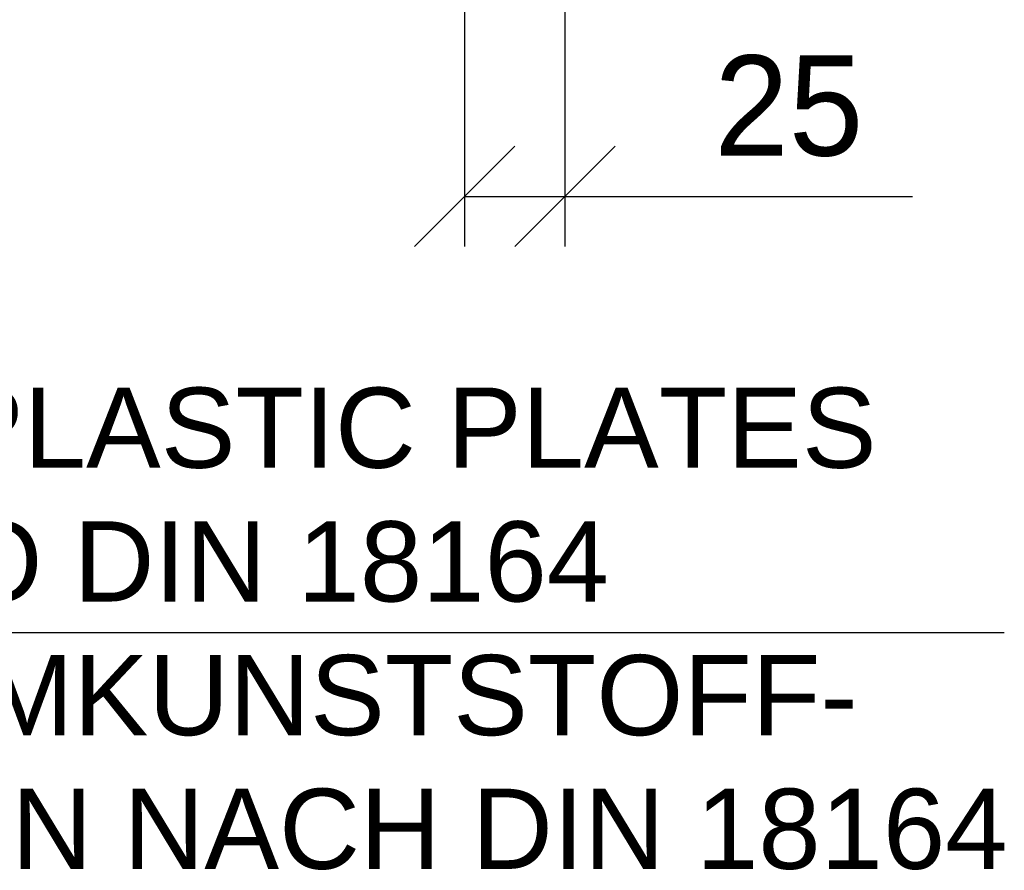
# Model space of a CAD drawing. Header units: millimetres. Extents: x 58700 to 76644, y 967 to 11123.
# Tile 180 of 256: x 62296 to 62542, y 6874 to 7087. Entities that reach past the tile are written whole.
import ezdxf

# ---------------------------------------------------------------- set-up
doc = ezdxf.new("R2010")
doc.units = ezdxf.units.MM
doc.layers.add('Bemaßung', color=7, linetype='Continuous', lineweight=13)
doc.styles.add('LBB3.5M1000', font='isocp.shx', dxfattribs={"height": 3.5})
doc.dimstyles.new('DIN', dxfattribs={"dimtxt": 2.5, "dimasz": 2.5, "dimexe": 1.25, "dimexo": 0.625, "dimtad": 1, "dimtih": 1, "dimdec": 4, "dimdsep": 46, "dimlunit": 6, "dimtxsty": 'Standard', "dimcen": 2.5, "dimadec": 0, "dimazin": 0, "dimtfac": 1, "dimtdec": 4, "dimtmove": 0, "dimatfit": 3, "dimfxl": 0, "dimtvp": 1, "dimtolj": 1, "dimtzin": 0, "dimarcsym": 0})

# ---------------------------------------------------------------- blocks, each defined once
blk = doc.blocks.new('_Oblique')
at = {"color": 0, "linetype": 'ByBlock', "lineweight": -2}
blk.add_line((-0.5, -0.5), (0.5, 0.5), dxfattribs=at)
blk = doc.blocks.new('*D115')
at = {"layer": 'Bemaßung', "color": 0, "lineweight": -2, "transparency": 16777216}
for p, q in [((62407.08, 7199.33), (62407.08, 7029.97)), ((62432.08, 7199.32), (62432.08, 7029.97)), ((62407.08, 7042.47), (62432.08, 7042.47)), ((62432.08, 7042.47), (62518.75, 7042.47))]:
    blk.add_line(p, q, dxfattribs=at)
at = {"layer": 'DEFPOINTS', "color": 0, "transparency": 16777216}
for p in [(62407.08, 7219.33), (62432.08, 7219.32), (62432.08, 7042.47)]:
    blk.add_point(p, dxfattribs=at)
at = {"layer": 'Bemaßung', "color": 0, "lineweight": -2, "transparency": 16777216, "xscale": 25, "yscale": 25, "zscale": 25, "rotation": 180}
blk.add_blockref('_Oblique', (62407.08, 7042.47), dxfattribs=at)
at = {"layer": 'Bemaßung', "color": 0, "lineweight": -2, "transparency": 16777216, "xscale": 25, "yscale": 25, "zscale": 25}
blk.add_blockref('_Oblique', (62432.08, 7042.47), dxfattribs=at)
at = {"layer": 'Bemaßung', "color": 0, "transparency": 16777216, "insert": (62487.92, 7064.97), "char_height": 25, "attachment_point": 5}
blk.add_mtext('\\A1;25', dxfattribs=at)

msp = doc.modelspace()

# ---------------------------------------------------------------- linework, layer by layer
msp.add_line((62157.30713, 6933.72276), (62541.66689, 6933.72276))

# ---------------------------------------------------------------- texts
at = {"color": 0, "insert": (62188.4869, 6994.78529), "char_height": 20, "width": 447.4966916, "attachment_point": 1, "style": 'LBB3.5M1000'}
msp.add_mtext('{\\fArial|b0|i0|c0|p34;FROM PLASTIC PLATES \\PACC. TO DIN 18164\\PSCHAUMKUNSTSTOFF-\\PPLATTEN NACH DIN 18164}', dxfattribs=at)

# ---------------------------------------------------------------- dimensions: what is measured, and where the dimension line sits
at = {"layer": 'Bemaßung'}
dim = msp.add_linear_dim(base=(62432.0837, 7042.47343), p1=(62407.08356, 7219.32742), p2=(62432.0837, 7219.31926), text='25', dimstyle='DIN', override={"dimscale": 10, "dimexo": 2, "dimgap": 1, "dimblk1": 'Oblique', "dimblk2": 'Oblique', "dimsah": 1}, dxfattribs=at)
dim.commit()
dim.dimension.update_dxf_attribs({"geometry": '*D115', "text_midpoint": (62487.91703, 7064.97343)})

doc.saveas('drawing.dxf')
